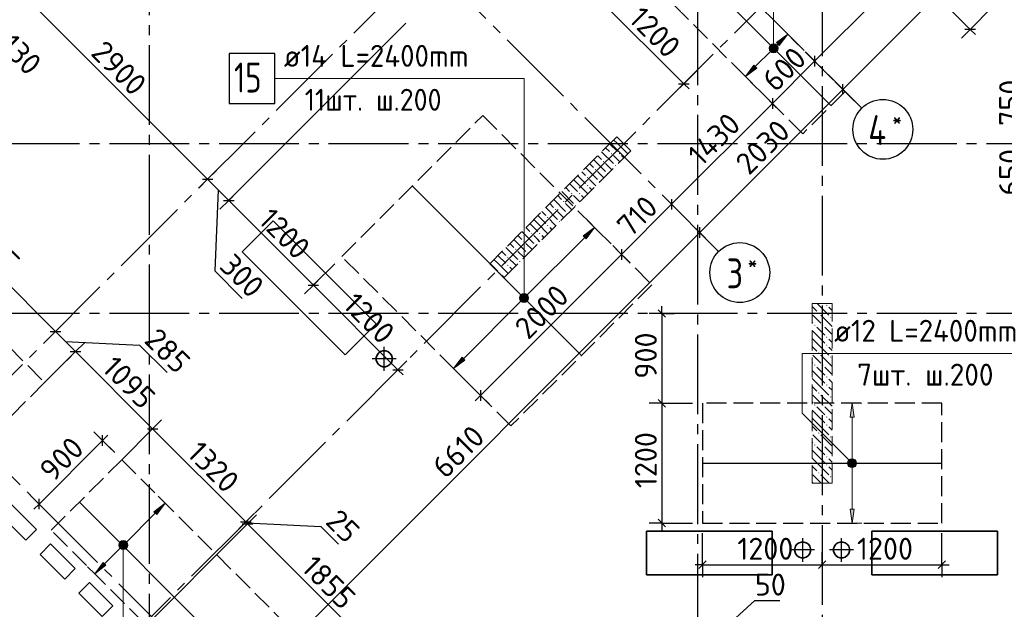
# Model space of a CAD drawing. Header units: millimetres. Extents: x 40580 to 1930067, y -240640 to 81020.
# Tile 228 of 256: x 730423 to 740300, y -225986 to -220076. Entities that reach past the tile are written whole.
import ezdxf

# ---------------------------------------------------------------- set-up
doc = ezdxf.new("R2010")
doc.units = ezdxf.units.MM
for name, pattern in [('______2', [270, 200, -70]), ('______5', [1100, 800, -100, 100, -100]), ('CENTER', [2, 1.25, -0.25, 0.25, -0.25])]:
    doc.linetypes.add(name, pattern=pattern)
for name, color, linetype, lineweight in [('Standard', 7, 'Continuous', 25), ('ДОП Верх по Х', 7, 'Continuous', 25), ('ЖБ Перекрытие верхний уровень', 7, 'Continuous', 35), ('ОСИ', 7, 'CENTER', 15), ('Позиционная метка номер позиции', 7, 'Continuous', 13), ('Примечания', 7, 'Continuous', 13)]:
    doc.layers.add(name, color=color, linetype=linetype, lineweight=lineweight)
doc.layers.add('ЖБ Пилон', color=7, linetype='______2', lineweight=13, true_color=0xa0a0a0)
doc.styles.add('ISOCPEUR', font='isocpeur.ttf')

msp = doc.modelspace()

# ---------------------------------------------------------------- hatches: boundary and pattern name
at = {"layer": 'ДОП Верх по Х', "linetype": 'Continuous', "lineweight": 13, "transparency": 33554687}
for points in [[(738042.6, -220334.6), (738127.4, -220221.5), (738014.3, -220306.3)], [(737950, -220353.3), (738012.5, -220389.4), (737959.5, -220336.4)], [(737950, -220372.4), (737995.6, -220399), (737950, -220353.3)], [(737950, -220353.3), (737995.6, -220399), (738012.5, -220389.4)], [(737959.5, -220336.4), (738022.1, -220372.4), (737976.5, -220326.8)], [(737959.5, -220336.4), (738012.5, -220389.4), (738022.1, -220372.4)], [(737976.5, -220326.8), (738022.1, -220372.4), (738022.1, -220353.3)], [(737976.5, -220326.8), (738022.1, -220353.3), (737995.6, -220326.8)], [(737995.6, -220326.8), (738022.1, -220353.3), (738012.5, -220336.4)], [(737976.5, -220399), (737950, -220372.4), (737959.5, -220389.4)], [(737950, -220372.4), (737976.5, -220399), (737995.6, -220399)], [(736105.1, -222272.1), (736190, -222158.9), (736076.8, -222243.8)], [(735446.8, -222856.5), (735509.4, -222892.6), (735456.3, -222839.5)], [(735446.8, -222875.6), (735492.4, -222902.1), (735446.8, -222856.5)], [(735446.8, -222856.5), (735492.4, -222902.1), (735509.4, -222892.6)], [(735473.3, -222902.1), (735446.8, -222875.6), (735456.3, -222892.6)], [(735446.8, -222875.6), (735473.3, -222902.1), (735492.4, -222902.1)], [(735456.3, -222839.5), (735518.9, -222875.6), (735473.3, -222830)], [(735456.3, -222839.5), (735509.4, -222892.6), (735518.9, -222875.6)], [(735473.3, -222830), (735518.9, -222875.6), (735518.9, -222856.5)], [(735473.3, -222830), (735518.9, -222856.5), (735492.4, -222830)], [(735492.4, -222830), (735518.9, -222856.5), (735509.4, -222839.5)], [(738792.3, -224061.3), (738772.3, -223921.3), (738752.3, -224061.3)], [(738734.8, -224521.3), (738809.8, -224521.3), (738804.5, -224502.6)], [(738734.8, -224521.3), (738804.5, -224502.6), (738740, -224502.6)], [(738740, -224502.6), (738804.5, -224502.6), (738791, -224489.1)], [(738740, -224502.6), (738791, -224489.1), (738753.5, -224489.1)], [(738753.5, -224489.1), (738791, -224489.1), (738772.3, -224483.8)], [(738740, -224540.1), (738809.8, -224521.3), (738734.8, -224521.3)], [(738740, -224540.1), (738804.5, -224540.1), (738809.8, -224521.3)], [(738753.5, -224553.6), (738804.5, -224540.1), (738740, -224540.1)], [(738753.5, -224553.6), (738791, -224553.6), (738804.5, -224540.1)], [(738791, -224553.6), (738753.5, -224553.6), (738772.3, -224558.8)], [(731797.7, -225035.7), (731882.5, -224922.6), (731769.4, -225007.4)], [(731422.2, -225337.3), (731484.8, -225373.4), (731431.7, -225320.3)], [(731422.2, -225356.4), (731467.8, -225382.9), (731422.2, -225337.3)], [(731422.2, -225337.3), (731467.8, -225382.9), (731484.8, -225373.4)], [(731448.7, -225382.9), (731422.2, -225356.4), (731431.7, -225373.4)], [(731422.2, -225356.4), (731448.7, -225382.9), (731467.8, -225382.9)], [(731431.7, -225320.3), (731494.3, -225356.4), (731448.7, -225310.8)], [(731431.7, -225320.3), (731484.8, -225373.4), (731494.3, -225356.4)], [(731448.7, -225310.8), (731494.3, -225356.4), (731494.3, -225337.3)], [(731448.7, -225310.8), (731494.3, -225337.3), (731467.8, -225310.8)], [(731467.8, -225310.8), (731494.3, -225337.3), (731484.8, -225320.3)]]:
    msp.add_hatch(color=7, dxfattribs=at).paths.add_polyline_path(points)
for points in [[(737816.3, -220560.9), (737703.2, -220645.7), (737788, -220532.6)], [(734888.9, -223488.3), (734775.8, -223573.2), (734860.6, -223460)], [(738792.3, -224981.3), (738772.3, -225121.3), (738752.3, -224981.3)], [(731288.6, -225544.8), (731175.4, -225629.7), (731260.3, -225516.5)]]:
    msp.add_hatch(color=7, dxfattribs=at).paths.add_polyline_path(points, flags=16)
at = {"layer": 'ЖБ Пилон', "linetype": 'Continuous', "lineweight": -3, "transparency": 33554687}
for points in [[(736352.8, -221418.2), (736359.3, -221411.7), (736365.8, -221418.2), (736359.3, -221424.7)], [(736432.8, -221418.2), (736439.3, -221411.7), (736445.8, -221418.2), (736439.3, -221424.7)], [(736272.8, -221498.2), (736279.3, -221491.7), (736285.8, -221498.2), (736279.3, -221504.7)], [(736392.8, -221538.2), (736399.3, -221531.7), (736405.5, -221537.9), (736399, -221544.4)], [(736192.8, -221578.2), (736199.3, -221571.7), (736205.8, -221578.2), (736199.3, -221584.7)], [(736312.8, -221618.2), (736319.3, -221611.7), (736325.5, -221617.9), (736319, -221624.4)], [(736112.8, -221658.2), (736119.3, -221651.7), (736125.8, -221658.2), (736119.3, -221664.7)], [(736112.8, -221738.2), (736119.3, -221731.7), (736125.8, -221738.2), (736119.3, -221744.7)], [(736232.8, -221698.2), (736239.3, -221691.7), (736245.5, -221697.9), (736239, -221704.4)], [(735952.8, -221818.2), (735959.3, -221811.7), (735965.8, -221818.2), (735959.3, -221824.7)], [(736032.8, -221818.2), (736039.3, -221811.7), (736045.8, -221818.2), (736039.3, -221824.7)], [(735872.8, -221898.2), (735879.3, -221891.7), (735885.8, -221898.2), (735879.3, -221904.7)], [(735992.8, -221938.2), (735999.3, -221931.7), (736005.5, -221937.9), (735999, -221944.4)], [(735792.8, -221978.2), (735799.3, -221971.7), (735805.8, -221978.2), (735799.3, -221984.7)], [(735912.8, -222018.2), (735919.3, -222011.7), (735925.5, -222017.9), (735919, -222024.4)], [(735712.8, -222058.2), (735719.3, -222051.7), (735725.8, -222058.2), (735719.3, -222064.7)], [(735712.8, -222138.2), (735719.3, -222131.7), (735725.8, -222138.2), (735719.3, -222144.7)], [(735832.8, -222098.2), (735839.3, -222091.7), (735845.5, -222097.9), (735839, -222104.4)], [(735552.8, -222218.2), (735559.3, -222211.7), (735565.8, -222218.2), (735559.3, -222224.7)], [(735632.8, -222218.2), (735639.3, -222211.7), (735645.8, -222218.2), (735639.3, -222224.7)], [(735472.8, -222298.2), (735479.3, -222291.7), (735485.8, -222298.2), (735479.3, -222304.7)], [(735392.8, -222378.2), (735399.3, -222371.7), (735405.8, -222378.2), (735399.3, -222384.7)], [(735512.8, -222418.2), (735519.3, -222411.7), (735525.5, -222417.9), (735519, -222424.4)], [(735592.8, -222338.2), (735599.3, -222331.7), (735605.5, -222337.9), (735599, -222344.4)], [(735312.8, -222458.2), (735319.3, -222451.7), (735325.8, -222458.2), (735319.3, -222464.7)], [(735432.8, -222498.2), (735439.3, -222491.7), (735445.5, -222497.9), (735439, -222504.4)], [(735233.9, -222617.1), (735239.3, -222611.7), (735245.8, -222618.2), (735240.4, -222623.6)], [(735312.8, -222538.2), (735319.3, -222531.7), (735325.8, -222538.2), (735319.3, -222544.7)], [(738432.8, -223018.2), (738439.3, -223011.7), (738445.8, -223018.2), (738439.3, -223024.7)], [(738512.8, -222938.2), (738519.3, -222931.7), (738525.8, -222938.2), (738519.3, -222944.7)], [(738552.8, -223058.2), (738559.3, -223051.7), (738565.8, -223058.2), (738559.3, -223064.7)], [(738392.8, -223138.2), (738399.3, -223131.7), (738405.8, -223138.2), (738399.3, -223144.7)], [(738472.8, -223138.2), (738479.3, -223131.7), (738485.8, -223138.2), (738479.3, -223144.7)], [(738512.8, -223258.2), (738519.3, -223251.7), (738525.8, -223258.2), (738519.3, -223264.7)], [(738432.8, -223418.2), (738439.3, -223411.7), (738445.8, -223418.2), (738439.3, -223424.7)], [(738512.8, -223338.2), (738519.3, -223331.7), (738525.8, -223338.2), (738519.3, -223344.7)], [(738552.8, -223458.2), (738559.3, -223451.7), (738565.8, -223458.2), (738559.3, -223464.7)], [(738392.8, -223538.2), (738399.3, -223531.7), (738405.8, -223538.2), (738399.3, -223544.7)], [(738472.8, -223538.2), (738479.3, -223531.7), (738485.8, -223538.2), (738479.3, -223544.7)], [(738512.8, -223658.2), (738519.3, -223651.7), (738525.8, -223658.2), (738519.3, -223664.7)], [(738432.8, -223818.2), (738439.3, -223811.7), (738445.8, -223818.2), (738439.3, -223824.7)], [(738512.8, -223738.2), (738519.3, -223731.7), (738525.8, -223738.2), (738519.3, -223744.7)], [(738552.8, -223858.2), (738559.3, -223851.7), (738565.8, -223858.2), (738559.3, -223864.7)], [(738392.8, -223938.2), (738399.3, -223931.7), (738405.8, -223938.2), (738399.3, -223944.7)], [(738472.8, -223938.2), (738479.3, -223931.7), (738485.8, -223938.2), (738479.3, -223944.7)], [(738512.8, -224058.2), (738519.3, -224051.7), (738525.8, -224058.2), (738519.3, -224064.7)], [(738512.8, -224138.2), (738519.3, -224131.7), (738525.8, -224138.2), (738519.3, -224144.7)], [(738432.8, -224218.2), (738439.3, -224211.7), (738445.8, -224218.2), (738439.3, -224224.7)], [(738552.8, -224258.2), (738559.3, -224251.7), (738565.8, -224258.2), (738559.3, -224264.7)], [(738392.8, -224338.2), (738399.3, -224331.7), (738405.8, -224338.2), (738399.3, -224344.7)], [(738472.8, -224338.2), (738479.3, -224331.7), (738485.8, -224338.2), (738479.3, -224344.7)], [(738512.8, -224458.2), (738519.3, -224451.7), (738525.8, -224458.2), (738519.3, -224464.7)], [(738512.8, -224538.2), (738519.3, -224531.7), (738525.8, -224538.2), (738519.3, -224544.7)], [(738432.8, -224618.2), (738439.3, -224611.7), (738445.8, -224618.2), (738439.3, -224624.7)], [(738552.8, -224658.2), (738559.3, -224651.7), (738565.8, -224658.2), (738559.3, -224664.7)]]:
    msp.add_hatch(color=7, dxfattribs=at).paths.add_polyline_path(points, flags=16)
at = {"layer": 'Позиционная метка номер позиции', "linetype": 'Continuous', "lineweight": 13, "transparency": 33554687}
for points in [[(737941, -220362.9), (738031, -220362.9), (738024.7, -220340.4)], [(737941, -220362.9), (738024.7, -220340.4), (737947.3, -220340.4)], [(737947.3, -220340.4), (738024.7, -220340.4), (738008.5, -220324.2)], [(737947.3, -220340.4), (738008.5, -220324.2), (737963.5, -220324.2)], [(737963.5, -220324.2), (738008.5, -220324.2), (737986, -220317.9)], [(737947.3, -220385.4), (738031, -220362.9), (737941, -220362.9)], [(737947.3, -220385.4), (738024.7, -220385.4), (738031, -220362.9)], [(737963.5, -220401.6), (738024.7, -220385.4), (737947.3, -220385.4)], [(737963.5, -220401.6), (738008.5, -220401.6), (738024.7, -220385.4)], [(738008.5, -220401.6), (737963.5, -220401.6), (737986, -220407.9)], [(735460.4, -222827.3), (735505.4, -222827.3), (735482.9, -222821.1)], [(735437.9, -222866), (735527.9, -222866), (735521.6, -222843.5)], [(735437.9, -222866), (735521.6, -222843.5), (735444.2, -222843.5)], [(735444.2, -222888.5), (735527.9, -222866), (735437.9, -222866)], [(735444.2, -222843.5), (735521.6, -222843.5), (735505.4, -222827.3)], [(735444.2, -222843.5), (735505.4, -222827.3), (735460.4, -222827.3)], [(735444.2, -222888.5), (735521.6, -222888.5), (735527.9, -222866)], [(735460.4, -222904.7), (735521.6, -222888.5), (735444.2, -222888.5)], [(735460.4, -222904.7), (735505.4, -222904.7), (735521.6, -222888.5)], [(735505.4, -222904.7), (735460.4, -222904.7), (735482.9, -222911.1)], [(738740.5, -224553.1), (738783.7, -224478), (738729, -224532.8)], [(738729, -224532.8), (738783.7, -224478), (738760.8, -224478)], [(738729, -224532.8), (738760.8, -224478), (738729, -224509.8)], [(738729, -224509.8), (738760.8, -224478), (738740.5, -224489.5)], [(738740.5, -224553.1), (738804.1, -224489.5), (738783.7, -224478)], [(738760.8, -224564.6), (738804.1, -224489.5), (738740.5, -224553.1)], [(738760.8, -224564.6), (738815.6, -224509.8), (738804.1, -224489.5)], [(738783.7, -224564.6), (738815.6, -224509.8), (738760.8, -224564.6)], [(738783.7, -224564.6), (738815.6, -224532.8), (738815.6, -224509.8)], [(738815.6, -224532.8), (738783.7, -224564.6), (738804.1, -224553.1)], [(731501.2, -225320.1), (731423.8, -225320.1), (731417.5, -225342.6)], [(731501.2, -225320.1), (731417.5, -225342.6), (731507.5, -225342.6)], [(731507.5, -225342.6), (731417.5, -225342.6), (731423.8, -225365.1)], [(731485, -225303.9), (731440, -225303.9), (731423.8, -225320.1)], [(731485, -225303.9), (731423.8, -225320.1), (731501.2, -225320.1)], [(731507.5, -225342.6), (731423.8, -225365.1), (731501.2, -225365.1)], [(731501.2, -225365.1), (731423.8, -225365.1), (731440, -225381.3)], [(731440, -225303.9), (731485, -225303.9), (731462.5, -225297.6)], [(731501.2, -225365.1), (731440, -225381.3), (731485, -225381.3)], [(731485, -225381.3), (731440, -225381.3), (731462.5, -225387.6)]]:
    msp.add_hatch(color=7, dxfattribs=at).paths.add_polyline_path(points)

# ---------------------------------------------------------------- linework, layer by layer
at = {"layer": 'Standard', "color": 7, "linetype": 'Continuous', "lineweight": -3, "transparency": 33554687}
for p, q in [((738680.2, -220774.3), (744379.5, -215075)), ((739958.4, -220172.8), (738793.9, -219008.2)), ((739629.3, -219259.6), (738397.4, -220491.4)), ((730257.7, -219624.7), (732308.3, -221675.3)), ((736236, -219869), (737084.5, -220717.5)), ((739958.4, -220172.8), (740011.5, -220225.8)), ((738397.4, -220491.4), (737973.1, -220915.7)), ((737084.5, -220717.5), (737137.5, -220770.6)), ((737244.8, -222209.7), (738680.2, -220774.3)), ((737973.1, -220915.7), (736962, -221926.8)), ((729286.6, -221706), (730782.1, -223201.5)), ((732308.3, -221675.3), (732520.5, -221887.4)), ((732414.4, -221781.4), (732379, -222594.5)), ((732520.5, -221887.4), (733369, -222736)), ((736962, -221926.8), (736459.9, -222428.9)), ((732570.8, -226883.7), (737244.8, -222209.7)), ((736459.9, -222428.9), (735045.7, -223843.1)), ((732379, -222594.5), (732655.5, -222871)), ((733369, -222736), (734217.5, -223584.5)), ((736863.9, -223021.3), (736863.9, -222946.3)), ((730782.1, -223201.5), (730983.7, -223403)), ((730882.9, -223302.3), (731625.4, -223337.6)), ((730983.7, -223403), (731756.8, -224176.1)), ((731625.4, -223337.6), (731901.7, -223614)), ((734217.5, -223584.5), (734270.6, -223637.5)), ((735045.7, -223843.1), (734992.7, -223896.1)), ((736863.9, -223921.3), (736863.9, -225121.3)), ((731756.8, -224176.1), (732691.3, -225110.7)), ((730617.8, -224930.6), (731254.2, -224294.2)), ((731254.2, -224294.2), (731307.2, -224241.2)), ((730617.8, -224930.6), (730564.7, -224983.6)), ((732691.3, -225110.7), (732709, -225128.4)), ((732700.2, -225119.5), (733442.6, -225154.9)), ((732709, -225128.4), (734019.5, -226438.9)), ((733442.6, -225154.9), (733619.5, -225331.7)), ((736863.9, -225121.3), (736863.9, -225196.3)), ((737272.3, -225539), (737197.3, -225539)), ((737272.3, -225539), (738472.3, -225539)), ((738472.3, -225539), (739672.3, -225539)), ((739672.3, -225539), (739747.3, -225539)), ((737247.3, -226398.2), (737797.3, -225898.2)), ((737797.3, -225898.2), (738047.6, -225898.2))]:
    msp.add_line(p, q, dxfattribs=at)
at = {"layer": 'Standard', "color": 251, "linetype": 'Continuous', "lineweight": -3, "true_color": 0x656565, "transparency": 33554687}
for p, q in [((739958.4, -220172.8), (740179.7, -219951.5)), ((739958.4, -220172.8), (740046.8, -220084.4)), ((739958.4, -220172.8), (739870.1, -220261.2)), ((737084.5, -220717.5), (737359, -220443)), ((738397.4, -220491.4), (738309, -220403)), ((738397.4, -220491.4), (738485.8, -220579.8)), ((738397.4, -220491.4), (738397.4, -220491.4)), ((737084.5, -220717.5), (737172.9, -220629.1)), ((737084.5, -220717.5), (736996.1, -220805.9)), ((738680.2, -220774.3), (738591.8, -220685.9)), ((737973.1, -220915.7), (737884.7, -220827.3)), ((738680.2, -220774.3), (738768.6, -220862.7)), ((738680.2, -220774.3), (738798.8, -220892.8)), ((737973.1, -220915.7), (738061.5, -221004.1)), ((737973.1, -220915.7), (737973.1, -220915.7)), ((732308.3, -221675.3), (732396.7, -221586.9)), ((732308.3, -221675.3), (732220, -221763.7)), ((732308.3, -221675.3), (732308.3, -221675.3)), ((732520.5, -221887.4), (732608.9, -221799)), ((732520.5, -221887.4), (732432.1, -221975.8)), ((736962, -221926.8), (736873.6, -221838.5)), ((736962, -221926.8), (737050.4, -222015.2)), ((736962, -221926.8), (736962, -221926.8)), ((737244.8, -222209.7), (737156.4, -222121.3)), ((737244.8, -222209.7), (737333.2, -222298.1)), ((737244.8, -222209.7), (737363.4, -222328.2)), ((736459.9, -222428.9), (736371.5, -222340.5)), ((736459.9, -222428.9), (736548.3, -222517.3)), ((736459.9, -222428.9), (736459.9, -222428.9)), ((733369, -222736), (733457.4, -222647.6)), ((733369, -222736), (733280.6, -222824.3)), ((736863.9, -223021.3), (736738.9, -223021.3)), ((736863.9, -223021.3), (736988.9, -223021.3)), ((736863.9, -223021.3), (736863.9, -223021.3)), ((730782.1, -223201.5), (730870.5, -223113.1)), ((730782.1, -223201.5), (730693.8, -223289.9)), ((730782.1, -223201.5), (730790, -223193.7)), ((730983.7, -223403), (731072.1, -223314.6)), ((730983.7, -223403), (730673.3, -223713.4)), ((730983.7, -223403), (730895.3, -223491.4)), ((734217.5, -223584.5), (734305.9, -223496.1)), ((734217.5, -223584.5), (734129.1, -223672.9)), ((734217.5, -223584.5), (734217.5, -223584.5)), ((735045.7, -223843.1), (734957.3, -223754.7)), ((735045.7, -223843.1), (735134.1, -223931.5)), ((735045.7, -223843.1), (735045.7, -223843.1)), ((736863.9, -223921.3), (736738.9, -223921.3)), ((736863.9, -223921.3), (736988.9, -223921.3)), ((736863.9, -223921.3), (737172.3, -223921.3)), ((731756.8, -224176.1), (731845.2, -224087.7)), ((731254.2, -224294.2), (731165.8, -224205.8)), ((731756.8, -224176.1), (731446.4, -224486.5)), ((731756.8, -224176.1), (731668.4, -224264.5)), ((731254.2, -224294.2), (731342.5, -224382.6)), ((731254.2, -224294.2), (731375.7, -224415.8)), ((730617.8, -224930.6), (730529.4, -224842.2)), ((730617.8, -224930.6), (730706.1, -225019)), ((730617.8, -224930.6), (730739.3, -225052.1)), ((732691.3, -225110.7), (732779.7, -225022.3)), ((732709, -225128.4), (732797.4, -225040)), ((732709, -225128.4), (731514.8, -226322.6)), ((732691.3, -225110.7), (732602.9, -225199.1)), ((732709, -225128.4), (732620.6, -225216.7)), ((732691.3, -225110.7), (732622.4, -225179.6)), ((736863.9, -225121.3), (736738.9, -225121.3)), ((736863.9, -225121.3), (736988.9, -225121.3)), ((736863.9, -225121.3), (737172.3, -225121.3)), ((737272.3, -225539), (737272.3, -225221.3)), ((739672.3, -225539), (739672.3, -225221.3)), ((737272.3, -225539), (737272.3, -225414)), ((738472.3, -225539), (738472.3, -225414)), ((739672.3, -225539), (739672.3, -225414)), ((737272.3, -225539), (737272.3, -225664)), ((738472.3, -225539), (738472.3, -225664)), ((738472.3, -225539), (738472.3, -225539)), ((739672.3, -225539), (739672.3, -225664))]:
    msp.add_line(p, q, dxfattribs=at)
at = {"layer": 'Standard', "color": 7, "linetype": 'Continuous', "lineweight": 25, "transparency": 33554687}
for p, q in [((740011.5, -220172.8), (739905.4, -220172.8)), ((738397.4, -220438.4), (738397.4, -220544.5)), ((737031.5, -220717.5), (737137.5, -220717.5)), ((738680.2, -220827.3), (738680.2, -220721.2)), ((737973.1, -220862.7), (737973.1, -220968.7)), ((732255.3, -221675.3), (732361.4, -221675.3)), ((732467.4, -221887.4), (732573.5, -221887.4)), ((736962, -221873.8), (736962, -221979.9)), ((737244.8, -222262.7), (737244.8, -222156.7)), ((736459.9, -222375.9), (736459.9, -222481.9)), ((733316, -222736), (733422, -222736)), ((736826.4, -222983.8), (736901.4, -223058.8)), ((730729.1, -223201.5), (730835.2, -223201.5)), ((730930.6, -223403), (731036.7, -223403)), ((734164.5, -223584.5), (734270.6, -223584.5)), ((735045.7, -223790.1), (735045.7, -223896.1)), ((736826.4, -223883.8), (736901.4, -223958.8)), ((731703.7, -224176.1), (731809.8, -224176.1)), ((731254.2, -224347.2), (731254.2, -224241.2)), ((730617.8, -224983.6), (730617.8, -224877.6)), ((736826.4, -225083.8), (736901.4, -225158.8)), ((732638.3, -225110.7), (732744.4, -225110.7)), ((732656, -225128.4), (732762, -225128.4)), ((737234.8, -225576.5), (737309.8, -225501.5)), ((738434.8, -225576.5), (738509.8, -225501.5)), ((739634.8, -225576.5), (739709.8, -225501.5))]:
    msp.add_line(p, q, dxfattribs=at)
at = {"layer": 'Standard', "color": 8, "linetype": '______5', "lineweight": -3, "transparency": 33554687}
for p, q in [((734079.4, -223594.4), (734079.4, -223355.4)), ((734198.9, -223474.9), (733959.9, -223474.9)), ((738277.3, -225510.8), (738277.3, -225271.8)), ((738667.3, -225510.8), (738667.3, -225271.8)), ((738396.8, -225391.3), (738157.8, -225391.3)), ((738786.8, -225391.3), (738547.8, -225391.3))]:
    msp.add_line(p, q, dxfattribs=at)
at = {"layer": 'Standard', "color": 251, "linetype": 'Continuous', "lineweight": -3, "true_color": 0x656565, "transparency": 33554687}
for points in [[(732520.5, -221887.4), (732532.5, -221875.4), (732532.5, -221875.4), (732532.5, -221875.4), (732532.5, -221875.4), (734297.2, -220110.7)], [(733369, -222736), (733381, -222723.9), (733381, -222723.9), (733583.1, -222521.9)]]:
    msp.add_lwpolyline(points, dxfattribs=at)
at = {"layer": 'Standard', "color": 7, "linetype": 'Continuous', "lineweight": -3, "transparency": 33554687}
msp.add_lwpolyline([(736863.9, -223021.3), (736863.9, -223703.4), (736863.9, -223703.4), (736863.9, -223921.3)], dxfattribs=at)
at = {"layer": 'ДОП Верх по Х', "color": 7, "linetype": 'Continuous', "lineweight": -3, "transparency": 33554687}
for p, q in [((736868.3, -219245.2), (738556.9, -220933.7)), ((734365.8, -221749), (736053, -223436.2)), ((737278.3, -224521.3), (739666.3, -224521.3)), ((733279.9, -227168.5), (731027.1, -224915.7))]:
    msp.add_line(p, q, dxfattribs=at)
at = {"layer": 'ДОП Верх по Х', "color": 251, "linetype": 'Continuous', "lineweight": 13, "true_color": 0x494949, "transparency": 33554687}
for p, q in [((738127.4, -220221.5), (738056.7, -220150.8)), ((738127.4, -220221.5), (738014.3, -220306.3)), ((738042.6, -220334.6), (738127.4, -220221.5)), ((738127.4, -220221.5), (738198.1, -220292.2)), ((738127.4, -220221.5), (738127.4, -220221.5)), ((737959.5, -220336.4), (737959.5, -220336.4)), ((738007.2, -220341.7), (738028.4, -220320.5)), ((738014.3, -220306.3), (738042.6, -220334.6)), ((737802.2, -220546.7), (737964.8, -220384.1)), ((738012.5, -220389.4), (738012.5, -220389.4)), ((737703.2, -220645.7), (737788, -220532.6)), ((737788, -220532.6), (737816.3, -220560.9)), ((737703.2, -220645.7), (737632.5, -220575)), ((737816.3, -220560.9), (737703.2, -220645.7)), ((737703.2, -220645.7), (737773.9, -220716.4)), ((737703.2, -220645.7), (737703.2, -220645.7)), ((736190, -222158.9), (736119.3, -222088.2)), ((736190, -222158.9), (736076.8, -222243.8)), ((736105.1, -222272.1), (736190, -222158.9)), ((736190, -222158.9), (736260.7, -222229.7)), ((736190, -222158.9), (736190, -222158.9)), ((735504.1, -222844.8), (736091, -222257.9)), ((736076.8, -222243.8), (736105.1, -222272.1)), ((734874.8, -223474.2), (735461.7, -222887.3)), ((735456.3, -222839.5), (735456.3, -222839.5)), ((735509.4, -222892.6), (735509.4, -222892.6)), ((734775.8, -223573.2), (734705, -223502.4)), ((734775.8, -223573.2), (734860.6, -223460)), ((734888.9, -223488.3), (734775.8, -223573.2)), ((734860.6, -223460), (734888.9, -223488.3)), ((734775.8, -223573.2), (734846.5, -223643.9)), ((734775.8, -223573.2), (734775.8, -223573.2)), ((738772.3, -223921.3), (738672.3, -223921.3)), ((738772.3, -223921.3), (738752.3, -224061.3)), ((738792.3, -224061.3), (738772.3, -223921.3)), ((738772.3, -223921.3), (738872.3, -223921.3)), ((738772.3, -223921.3), (738772.3, -223921.3)), ((738752.3, -224061.3), (738792.3, -224061.3)), ((738772.3, -224491.3), (738772.3, -224061.3)), ((738734.8, -224521.3), (738734.8, -224521.3)), ((738772.3, -224981.3), (738772.3, -224551.3)), ((738809.8, -224521.3), (738809.8, -224521.3)), ((731882.5, -224922.6), (731811.8, -224851.9)), ((731882.5, -224922.6), (731769.4, -225007.4)), ((731797.7, -225035.7), (731882.5, -224922.6)), ((731882.5, -224922.6), (731953.2, -224993.3)), ((731882.5, -224922.6), (731882.5, -224922.6)), ((738772.3, -225121.3), (738752.3, -224981.3)), ((738752.3, -224981.3), (738792.3, -224981.3)), ((738792.3, -224981.3), (738772.3, -225121.3)), ((731479.5, -225325.6), (731783.5, -225021.6)), ((731769.4, -225007.4), (731797.7, -225035.7)), ((738772.3, -225121.3), (738672.3, -225121.3)), ((738772.3, -225121.3), (738872.3, -225121.3)), ((738772.3, -225121.3), (738772.3, -225121.3)), ((731274.4, -225530.7), (731437.1, -225368)), ((731431.7, -225320.3), (731431.7, -225320.3)), ((731484.8, -225373.4), (731484.8, -225373.4)), ((731175.4, -225629.7), (731104.7, -225559)), ((731175.4, -225629.7), (731260.3, -225516.5)), ((731288.6, -225544.8), (731175.4, -225629.7)), ((731260.3, -225516.5), (731288.6, -225544.8)), ((731175.4, -225629.7), (731246.1, -225700.4)), ((731175.4, -225629.7), (731175.4, -225629.7))]:
    msp.add_line(p, q, dxfattribs=at)
at = {"layer": 'ДОП Верх по Х', "color": 7, "linetype": 'Continuous', "lineweight": 13, "transparency": 33554687}
for p, q in [((733052.9, -220666), (735182.9, -220666)), ((738572.3, -223421.3), (740680.3, -223421.3))]:
    msp.add_line(p, q, dxfattribs=at)
at = {"layer": 'ДОП Верх по Х', "color": 7, "linetype": 'Continuous', "lineweight": 25, "transparency": 33554687}
msp.add_lwpolyline([(732522.9, -220916.1), (732982.9, -220916.1), (732982.9, -220416.1), (732522.9, -220416.1), (732522.9, -220916.1)], dxfattribs=at)
at = {"layer": 'ДОП Верх по Х', "color": 251, "linetype": 'Continuous', "lineweight": 13, "true_color": 0x494949, "transparency": 33554687}
for centre in [(737986, -220362.9), (735482.9, -222866), (738772.3, -224521.3), (731458.3, -225346.8)]:
    msp.add_circle(centre, 37.5, dxfattribs=at)
at = {"layer": 'ЖБ Перекрытие верхний уровень', "transparency": 33554687}
for p, q in [((732965.7, -222092.5), (732654.6, -222403.6)), ((733998.1, -223124.9), (732965.7, -222092.5)), ((732654.6, -222403.6), (733687, -223436)), ((733687, -223436), (733998.1, -223124.9)), ((734042.8, -223403), (734022.4, -223417.9)), ((734066.8, -223395.2), (734042.8, -223403)), ((734092, -223395.2), (734066.8, -223395.2)), ((734116, -223403), (734092, -223395.2)), ((734136.5, -223417.9), (734116, -223403)), ((734007.5, -223438.3), (733999.7, -223462.3)), ((733999.7, -223462.3), (733999.7, -223487.5)), ((733999.7, -223487.5), (734007.5, -223511.5)), ((734022.4, -223417.9), (734007.5, -223438.3)), ((734007.5, -223511.5), (734022.4, -223531.9)), ((734151.3, -223438.3), (734136.5, -223417.9)), ((734136.5, -223531.9), (734151.3, -223511.5)), ((734159.1, -223462.3), (734151.3, -223438.3)), ((734151.3, -223511.5), (734159.1, -223487.5)), ((734159.1, -223487.5), (734159.1, -223462.3)), ((734022.4, -223531.9), (734042.8, -223546.8)), ((734042.8, -223546.8), (734066.8, -223554.6)), ((734066.8, -223554.6), (734092, -223554.6)), ((734092, -223554.6), (734116, -223546.8)), ((734116, -223546.8), (734136.5, -223531.9)), ((730344.5, -224940.2), (730592, -225187.7)), ((730485.9, -225293.8), (730238.5, -225046.3)), ((730592, -225187.7), (730485.9, -225293.8)), ((737972.3, -225201.3), (736712.3, -225201.3)), ((736712.3, -225201.3), (736712.3, -225641.3)), ((737972.3, -225641.3), (737972.3, -225201.3)), ((740232.3, -225201.3), (738972.3, -225201.3)), ((738972.3, -225201.3), (738972.3, -225641.3)), ((740232.3, -225641.3), (740232.3, -225201.3)), ((730627.4, -225435.2), (730733.4, -225329.1)), ((730733.4, -225329.1), (730980.9, -225576.6)), ((738205.4, -225354.7), (738197.6, -225378.7)), ((738197.6, -225378.7), (738197.6, -225403.9)), ((738220.3, -225334.3), (738205.4, -225354.7)), ((738240.7, -225319.4), (738220.3, -225334.3)), ((738264.7, -225311.6), (738240.7, -225319.4)), ((738289.9, -225311.6), (738264.7, -225311.6)), ((738313.9, -225319.4), (738289.9, -225311.6)), ((738334.3, -225334.3), (738313.9, -225319.4)), ((738349.2, -225354.7), (738334.3, -225334.3)), ((738357, -225378.7), (738349.2, -225354.7)), ((738357, -225403.9), (738357, -225378.7)), ((738595.4, -225354.7), (738587.6, -225378.7)), ((738587.6, -225378.7), (738587.6, -225403.9)), ((738610.3, -225334.3), (738595.4, -225354.7)), ((738630.7, -225319.4), (738610.3, -225334.3)), ((738654.7, -225311.6), (738630.7, -225319.4)), ((738679.9, -225311.6), (738654.7, -225311.6)), ((738703.9, -225319.4), (738679.9, -225311.6)), ((738724.3, -225334.3), (738703.9, -225319.4)), ((738739.2, -225354.7), (738724.3, -225334.3)), ((738747, -225378.7), (738739.2, -225354.7)), ((738747, -225403.9), (738747, -225378.7)), ((730874.9, -225682.7), (730627.4, -225435.2)), ((738197.6, -225403.9), (738205.4, -225427.9)), ((738205.4, -225427.9), (738220.3, -225448.3)), ((738220.3, -225448.3), (738240.7, -225463.2)), ((738240.7, -225463.2), (738264.7, -225471)), ((738264.7, -225471), (738289.9, -225471)), ((738289.9, -225471), (738313.9, -225463.2)), ((738313.9, -225463.2), (738334.3, -225448.3)), ((738334.3, -225448.3), (738349.2, -225427.9)), ((738349.2, -225427.9), (738357, -225403.9)), ((738587.6, -225403.9), (738595.4, -225427.9)), ((738595.4, -225427.9), (738610.3, -225448.3)), ((738610.3, -225448.3), (738630.7, -225463.2)), ((738630.7, -225463.2), (738654.7, -225471)), ((738654.7, -225471), (738679.9, -225471)), ((738679.9, -225471), (738703.9, -225463.2)), ((738703.9, -225463.2), (738724.3, -225448.3)), ((738724.3, -225448.3), (738739.2, -225427.9)), ((738739.2, -225427.9), (738747, -225403.9)), ((730980.9, -225576.6), (730874.9, -225682.7)), ((736712.3, -225641.3), (737972.3, -225641.3)), ((738972.3, -225641.3), (740232.3, -225641.3)), ((731016.3, -225824.1), (731122.3, -225718)), ((731122.3, -225718), (731355.7, -225951.4)), ((731249.6, -226057.4), (731016.3, -225824.1)), ((731355.7, -225951.4), (731249.6, -226057.4))]:
    msp.add_line(p, q, dxfattribs=at)
at = {"layer": 'ЖБ Пилон', "color": 253, "linetype": '______2', "lineweight": 13, "true_color": 0xa0a0a0, "transparency": 33554687}
for p, q in [((736411.5, -221249.1), (735138.7, -222521.9)), ((736552.9, -221390.5), (736411.5, -221249.1)), ((735280.1, -222663.3), (736552.9, -221390.5)), ((735138.7, -222521.9), (735280.1, -222663.3)), ((738372.3, -222921.3), (738372.3, -224721.3)), ((738572.3, -222921.3), (738372.3, -222921.3)), ((738572.3, -224721.3), (738572.3, -222921.3)), ((738372.3, -224721.3), (738572.3, -224721.3))]:
    msp.add_line(p, q, dxfattribs=at)
at = {"layer": 'ЖБ Пилон', "color": 9, "linetype": 'Continuous', "lineweight": -3, "true_color": 0xc7c7c7, "transparency": 33554687}
for p, q in [((736340.9, -221319.8), (736419.3, -221398.2)), ((736380.9, -221279.8), (736419.3, -221318.2)), ((736419.3, -221318.2), (736522.3, -221421.2)), ((736220.8, -221439.8), (736259.3, -221478.2)), ((736260.9, -221399.8), (736379.3, -221518.2)), ((736300.9, -221359.8), (736339.3, -221398.2)), ((736419.3, -221478.2), (736379.3, -221438.2)), ((736459.3, -221438.2), (736482.3, -221461.2)), ((736140.8, -221519.8), (736179.3, -221558.2)), ((736180.8, -221479.8), (736299.3, -221598.2)), ((736362.3, -221581.2), (736299.3, -221518.2)), ((736442.3, -221501.2), (736419.3, -221478.2)), ((736060.9, -221599.8), (736099.3, -221638.2)), ((736100.8, -221559.8), (736219.3, -221678.2)), ((736282.3, -221661.2), (736219.3, -221598.2)), ((735940.9, -221719.8), (736019.3, -221798.2)), ((735980.9, -221679.8), (736019.3, -221718.2)), ((736019.3, -221718.2), (736122.3, -221821.2)), ((736020.9, -221639.8), (736099.3, -221718.2)), ((736179.3, -221718.2), (736139.3, -221678.2)), ((736202.3, -221741.2), (736179.3, -221718.2)), ((735860.9, -221799.8), (735979.3, -221918.2)), ((735900.9, -221759.8), (735939.3, -221798.2)), ((736139.3, -221758.2), (736162.3, -221781.2)), ((735740.8, -221919.8), (735779.3, -221958.2)), ((735780.8, -221879.8), (735899.3, -221998.2)), ((735820.8, -221839.8), (735859.3, -221878.2)), ((735962.3, -221981.2), (735899.3, -221918.2)), ((736019.3, -221878.2), (735979.3, -221838.2)), ((736042.3, -221901.2), (736019.3, -221878.2)), ((736059.3, -221838.2), (736082.3, -221861.2)), ((735660.8, -221999.8), (735699.3, -222038.2)), ((735700.8, -221959.8), (735819.3, -222078.2)), ((735882.3, -222061.2), (735819.3, -221998.2)), ((735540.8, -222119.8), (735619.3, -222198.2)), ((735580.8, -222079.8), (735619.3, -222118.2)), ((735619.3, -222118.2), (735722.3, -222221.2)), ((735620.8, -222039.8), (735699.3, -222118.2)), ((735779.3, -222118.2), (735739.3, -222078.2)), ((735802.3, -222141.2), (735779.3, -222118.2)), ((735460.9, -222199.8), (735579.3, -222318.2)), ((735500.8, -222159.8), (735539.3, -222198.2)), ((735739.3, -222158.2), (735762.3, -222181.2)), ((735340.8, -222319.8), (735379.3, -222358.2)), ((735380.8, -222279.8), (735499.3, -222398.2)), ((735420.8, -222239.8), (735459.3, -222278.2)), ((735562.3, -222381.2), (735499.3, -222318.2)), ((735619.3, -222278.2), (735579.3, -222238.2)), ((735642.3, -222301.2), (735619.3, -222278.2)), ((735659.3, -222238.2), (735682.3, -222261.2)), ((735260.8, -222399.8), (735299.3, -222438.2)), ((735300.8, -222359.8), (735419.3, -222478.2)), ((735482.3, -222461.2), (735419.3, -222398.2)), ((735140.8, -222519.8), (735219.3, -222598.2)), ((735180.8, -222479.8), (735219.3, -222518.2)), ((735219.3, -222518.2), (735322.3, -222621.2)), ((735220.8, -222439.8), (735299.3, -222518.2)), ((735379.3, -222518.2), (735339.3, -222478.2)), ((735402.3, -222541.2), (735379.3, -222518.2)), ((735339.3, -222558.2), (735362.3, -222581.2)), ((735259.3, -222638.2), (735282.3, -222661.2)), ((738422.4, -222921.3), (738539.3, -223038.2)), ((738372.3, -222951.2), (738419.3, -222998.2)), ((738539.3, -222958.2), (738572.3, -222991.2)), ((738372.3, -223111.2), (738379.3, -223118.2)), ((738419.3, -223078.2), (738379.3, -223038.2)), ((738459.3, -223118.2), (738419.3, -223078.2)), ((738459.3, -223038.2), (738572.3, -223151.2)), ((738419.3, -223238.2), (738372.3, -223191.2)), ((738419.3, -223158.2), (738499.3, -223238.2)), ((738499.3, -223158.2), (738572.3, -223231.2)), ((738372.3, -223271.2), (738419.3, -223318.2)), ((738419.3, -223238.2), (738499.3, -223318.2)), ((738572.3, -223311.2), (738539.3, -223278.2)), ((738372.3, -223351.2), (738419.3, -223398.2)), ((738419.3, -223318.2), (738539.3, -223438.2)), ((738539.3, -223358.2), (738572.3, -223391.2)), ((738372.3, -223511.2), (738379.3, -223518.2)), ((738419.3, -223478.2), (738379.3, -223438.2)), ((738459.3, -223518.2), (738419.3, -223478.2)), ((738459.3, -223438.2), (738572.3, -223551.2)), ((738419.3, -223638.2), (738372.3, -223591.2)), ((738419.3, -223558.2), (738499.3, -223638.2)), ((738499.3, -223558.2), (738572.3, -223631.2)), ((738372.3, -223671.2), (738419.3, -223718.2)), ((738419.3, -223638.2), (738499.3, -223718.2)), ((738572.3, -223711.2), (738539.3, -223678.2)), ((738372.3, -223751.2), (738419.3, -223798.2)), ((738419.3, -223718.2), (738539.3, -223838.2)), ((738539.3, -223758.2), (738572.3, -223791.2)), ((738419.3, -223878.2), (738379.3, -223838.2)), ((738459.3, -223918.2), (738419.3, -223878.2)), ((738459.3, -223838.2), (738572.3, -223951.2)), ((738372.3, -223911.2), (738379.3, -223918.2)), ((738419.3, -224038.2), (738372.3, -223991.2)), ((738419.3, -223958.2), (738499.3, -224038.2)), ((738499.3, -223958.2), (738572.3, -224031.2)), ((738372.3, -224071.2), (738419.3, -224118.2)), ((738419.3, -224038.2), (738499.3, -224118.2)), ((738572.3, -224111.2), (738539.3, -224078.2)), ((738372.3, -224151.2), (738419.3, -224198.2)), ((738419.3, -224118.2), (738539.3, -224238.2)), ((738539.3, -224158.2), (738572.3, -224191.2)), ((738419.3, -224278.2), (738379.3, -224238.2)), ((738459.3, -224318.2), (738419.3, -224278.2)), ((738459.3, -224238.2), (738572.3, -224351.2)), ((738372.3, -224311.2), (738379.3, -224318.2)), ((738419.3, -224438.2), (738372.3, -224391.2)), ((738419.3, -224358.2), (738499.3, -224438.2)), ((738499.3, -224358.2), (738572.3, -224431.2)), ((738372.3, -224471.2), (738419.3, -224518.2)), ((738419.3, -224438.2), (738499.3, -224518.2)), ((738572.3, -224511.2), (738539.3, -224478.2)), ((738372.3, -224551.2), (738419.3, -224598.2)), ((738419.3, -224518.2), (738539.3, -224638.2)), ((738539.3, -224558.2), (738572.3, -224591.2)), ((738419.3, -224678.2), (738379.3, -224638.2)), ((738459.3, -224718.2), (738419.3, -224678.2)), ((738459.3, -224638.2), (738542.4, -224721.3)), ((738372.3, -224711.2), (738379.3, -224718.2))]:
    msp.add_line(p, q, dxfattribs=at)
at = {"layer": 'ОСИ', "color": 8, "linetype": '______5', "lineweight": -3, "transparency": 33554687}
for p, q in [((737222.3, -182531.3), (737222.3, -233251.3)), ((731722.3, -182931.3), (731722.3, -233251.3)), ((727551.4, -226432.2), (746561.3, -207422.3)), ((729814.2, -227987.8), (748470.5, -209331.5)), ((738869.5, -220963.5), (731982.5, -214076.5)), ((737434.1, -222398.9), (729322.8, -214287.7)), ((738472.3, -217441.3), (738472.3, -233251.3)), ((732760.1, -227072.9), (726321.1, -220633.9)), ((748622.3, -221321.3), (718998.3, -221321.3)), ((748622.3, -223021.3), (718998.3, -223021.3))]:
    msp.add_line(p, q, dxfattribs=at)
at = {"layer": 'ОСИ', "color": 7, "linetype": 'Continuous', "lineweight": -3, "transparency": 33554687}
for centre in [(739081.6, -221175.6), (737646.2, -222611.1)]:
    msp.add_circle(centre, 300, dxfattribs=at)
at = {"layer": 'Позиционная метка номер позиции', "color": 7, "linetype": 'Continuous', "lineweight": 13, "transparency": 33554687}
for p, q in [((737986, -220317.9), (737986, -220317.9)), ((737941, -220362.9), (737941, -220362.9)), ((737986, -220407.9), (737986, -220407.9)), ((738031, -220362.9), (738031, -220362.9)), ((735482.9, -222821.1), (735482.9, -222821.1)), ((735437.9, -222866), (735437.9, -222866)), ((735482.9, -222911.1), (735482.9, -222911.1)), ((735527.9, -222866), (735527.9, -222866)), ((738740.5, -224489.5), (738740.5, -224489.5)), ((738804.1, -224489.5), (738804.1, -224489.5)), ((738740.5, -224553.1), (738740.5, -224553.1)), ((738804.1, -224553.1), (738804.1, -224553.1)), ((731417.5, -225342.6), (731417.5, -225342.6)), ((731462.5, -225297.6), (731462.5, -225297.6)), ((731462.5, -225387.6), (731462.5, -225387.6)), ((731507.5, -225342.6), (731507.5, -225342.6))]:
    msp.add_line(p, q, dxfattribs=at)
for points in [[(737986, -220362.9), (737986, -217937.4), (735486, -217937.4)], [(735482.9, -222866), (735482.9, -220666), (732982.9, -220666)], [(738772.3, -224521.3), (738272.3, -224021.3), (738272.3, -223421.3), (740772.3, -223421.3)], [(731462.5, -225342.6), (731462.5, -226072.6), (726313.2, -226072.6)]]:
    msp.add_lwpolyline(points, dxfattribs=at)
for centre in [(737986, -220362.9), (735482.9, -222866), (738772.3, -224521.3), (731462.5, -225342.6)]:
    msp.add_circle(centre, 45, dxfattribs=at)
at = {"layer": 'Примечания', "color": 7, "linetype": '______2', "lineweight": -3, "transparency": 33554687}
for p, q in [((737005.5, -219099.5), (738702.5, -220796.5)), ((738278.2, -221220.8), (736581.2, -219523.8)), ((738702.5, -220796.5), (738278.2, -221220.8)), ((733653.8, -222451.2), (735068, -221037)), ((735068, -221037), (736765, -222734)), ((728976.3, -222016.3), (730673.3, -223713.4)), ((735350.8, -224148.2), (733653.8, -222451.2)), ((736765, -222734), (735350.8, -224148.2)), ((730673.3, -223713.4), (729966.9, -224419.8)), ((739672.3, -223921.3), (737272.3, -223921.3)), ((737272.3, -223921.3), (737272.3, -225121.3)), ((739672.3, -225121.3), (739672.3, -223921.3)), ((730739.3, -225193.6), (731446.4, -224486.5)), ((731446.4, -224486.5), (733709.2, -226749.2)), ((733002, -227456.3), (730739.3, -225193.6)), ((737272.3, -225121.3), (739672.3, -225121.3))]:
    msp.add_line(p, q, dxfattribs=at)

# ---------------------------------------------------------------- texts
at = {"layer": 'Standard', "color": 7, "linetype": 'Continuous', "lineweight": 25, "transparency": 33554687, "char_height": 220, "attachment_point": 7, "style": 'ISOCPEUR'}
for s, insert, width, rotation in [('1200', (736518.7, -220080.9), 625.738, 315), ('130', (730211.8, -220356.5), 469.505, 315), ('2900', (731124.9, -220421.1), 672.621, 315), ('600', (738006.1, -220812), 531.959, 45), ('750', (740468.2, -221141.8), 516.396, 90), ('1430', (737260.8, -221557.3), 610.162, 45), ('2030', (737739.2, -221644.6), 657.05, 45), ('650', (740468.2, -221841.8), 516.396, 90), ('710', (736548.4, -222269.7), 485.089, 45), ('1200', (732803.2, -222099.4), 625.725, 315), ('2115', (729915, -222263.6), 563.275, 315), ('300', (732414.4, -222559.2), 516.405, 315), ('2000', (735523.9, -223294.2), 672.621, 45), ('1200', (733651.7, -222947.9), 625.73, 315), ('285', (731660.7, -223302.3), 516.397, 315), ('900', (736813.9, -223674.6), 531.967, 90), ('1095', (731234.2, -223582.8), 610.167, 315), ('6610', (734695.5, -224688.2), 625.734, 45), ('900', (730756.8, -224720.8), 531.968, 45), ('1200', (736813.9, -224771.5), 625.735, 90), ('1320', (732088, -224436.6), 610.158, 315), ('25', (733478, -225119.5), 375.735, 315), ('1855', (733233.8, -225582.4), 594.587, 315)]:
    msp.add_mtext(s, dxfattribs=dict(at, insert=insert, width=width, rotation=rotation))
for s, insert, width in [('1200', (737622.1, -225488.9), 625.741), ('1200', (738822.1, -225488.9), 625.741), ('50', (737797.3, -225848.2), 375.735)]:
    msp.add_mtext(s, dxfattribs=dict(at, insert=insert, width=width))
at = {"layer": 'ДОП Верх по Х', "color": 7, "linetype": 'Continuous', "lineweight": 13, "transparency": 33554687, "attachment_point": 7, "style": 'ISOCPEUR'}
for s, insert, char_height, width in [('\\W0.96;ø14 L=2400mm ', (733072.9, -220548.7), 220, 2195.77), ('\\W0.75;15', (732572.9, -220806.1), 300, 472.649), ('\\W0.93;11шт. ш.200 ', (733281.9, -220988.7), 220, 1773.993), ('\\W0.96;ø12 L=2400mm ', (738592.3, -223304), 220, 2173.901), ('\\W0.97;7шт. ш.200 ', (738823.3, -223744), 220, 1713.19)]:
    msp.add_mtext(s, dxfattribs=dict(at, insert=insert, char_height=char_height, width=width))
at = {"layer": 'ОСИ', "color": 7, "linetype": 'Continuous', "lineweight": 25, "transparency": 33554687, "attachment_point": 7, "style": 'ISOCPEUR'}
for s, insert, char_height, width in [('\\W0.80;4', (738935.1, -221333.1), 300, 359.83), ('\\W0.80;*', (739175.1, -221158.1), 180, 215.891), ('\\W0.80;*', (737724.7, -222593.6), 180, 215.909), ('\\W0.78;3', (737514.7, -222768.6), 300, 326.843)]:
    msp.add_mtext(s, dxfattribs=dict(at, insert=insert, char_height=char_height, width=width))

doc.saveas('drawing.dxf')
